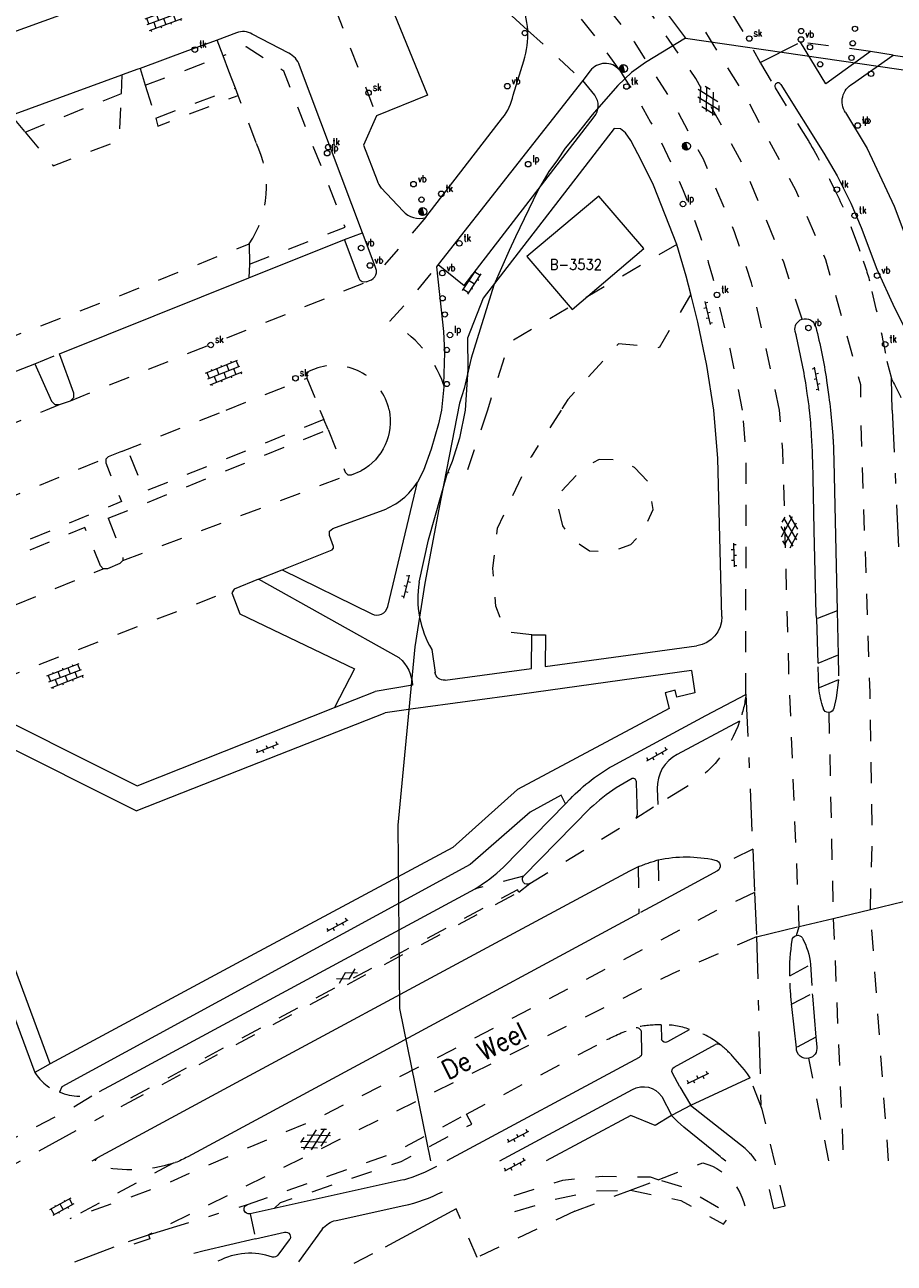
# Model space of a CAD drawing. Header units: metres. Extents: x 132072 to 132715, y 517419 to 517799.
# Tile 5 of 29: x 132205 to 132288, y 517419 to 517537. Entities that reach past the tile are written whole.
import ezdxf
from ezdxf.enums import TextEntityAlignment as Align
from ezdxf.lldxf.tags import DXFTag

# ---------------------------------------------------------------- set-up
doc = ezdxf.new("R2010")
doc.units = ezdxf.units.M
doc.header["$MEASUREMENT"] = 0
doc.linetypes.add('NLCS-HIDDEN', pattern=[4, 2, -2])
doc.linetypes.add('XX-HART', pattern=[13, 4, -2, 1, -2, 4])
for name, color, linetype, lineweight in [('GBKN CULTUURSCHEIDING', 252, 'NLCS-HIDDEN', 13), ('GBKN KANT FUNCTIEVERSCHIL WEG', 252, 'NLCS-HIDDEN', 13), ('GBKN KANT FUNTIEVERSCHIL', 252, 'NLCS-HIDDEN', 13), ('GBKN KANT GESLOTEN VERHARDING', 252, 'Continuous', 13), ('GBKN KANT GESLOTEN VERHARDING WEG', 252, 'Continuous', 13), ('GBKN KANT OPEN VERHARDING', 252, 'Continuous', 13), ('GBKN KANT OPEN VERHARDING WEG', 252, 'NLCS-HIDDEN', 13), ('GBKN KANT SIERBESTRATING', 252, 'NLCS-HIDDEN', 13), ('GBKN KANT VERHARDING OVERIG', 252, 'Continuous', 13), ('GBKN KANT WEGVAK FUNCTIEVERSCHIL', 252, 'NLCS-HIDDEN', 13), ('GBKN KANT WEGVAK GESL VERHARDING', 252, 'NLCS-HIDDEN', 13), ('GBKN KANT WEGVAK HULPLIJN', 252, 'XX-HART', 13), ('GBKN KANT WEGVAK OPEN VERHARDING', 252, 'Continuous', 13), ('GBKN STRAATNAAM', 252, 'Continuous', 13), ('GBKN TALUDLIJN', 252, 'NLCS-HIDDEN', 13), ('GBKN VERHARDINGSSYMBOOL', 252, 'Continuous', 13), ('GBKN VLAKAFSLUITING BEHEER GROEN', 252, 'NLCS-HIDDEN', 13), ('GBKN VLAKAFSLUITING BEHEER WEGEN', 252, 'NLCS-HIDDEN', 13), ('KADASTER PERCEELNUMMER', 32, 'Continuous', 13), ('KADASTER PERCEELSGRENS', 32, 'KG-KADASTRAAL', 13), ('THEMA LICHTMAST', 252, 'Continuous', 13), ('THEMA RIOOL', 252, 'Continuous', 13), ('THEMA STRAATMEUBILAIR', 252, 'Continuous', 13)]:
    doc.layers.add(name, color=color, linetype=linetype, lineweight=lineweight)
doc.styles.add('Style-STANDARD', font='STANDARD.shx')
tags = doc.linetypes.add('KG-KADASTRAAL', pattern='A,5.5,-2,["K",Standard,S=1.8,R=0,X=0,Y=-0.9],-2,5.5,-2,[5,NLCS.SHX,S=0.75,R=0,X=0,Y=0],-2', length=19).pattern_tags.tags
tags[6] = DXFTag(74, 10)

# ---------------------------------------------------------------- blocks, each defined once
blk = doc.blocks.new('OV6')
at = {"layer": 'GBKN VERHARDINGSSYMBOOL'}
for p, q in [((0, 0), (0.045, 0)), ((0.0025, 0), (0.0025, 0.005)), ((0.0225, 0), (0.0225, 0.005)), ((0.0325, 0), (0.0325, -0.005)), ((0.0425, 0), (0.0425, 0.005)), ((0.0125, 0), (0.0125, -0.005))]:
    blk.add_line(p, q, dxfattribs=at)
blk = doc.blocks.new('OV2')
at = {"layer": 'GBKN VERHARDINGSSYMBOOL'}
for p, q in [((0.0001, 0.01), (0.0031, 0.01)), ((0.0031, -0.023), (0.0031, 0.023)), ((0.0031, 0.02), (0.0151, 0.02)), ((0.0031, 0), (0.0151, 0)), ((0.0151, -0.023), (0.0151, 0.023)), ((0.0181, 0.01), (0.0151, 0.01)), ((0.0001, -0.01), (0.0031, -0.01)), ((0.0031, -0.02), (0.0151, -0.02)), ((0.0181, -0.01), (0.0151, -0.01))]:
    blk.add_line(p, q, dxfattribs=at)
blk = doc.blocks.new('OV4')
at = {"layer": 'GBKN VERHARDINGSSYMBOOL'}
for p, q in [((0, 0.012), (0.066, 0.012)), ((0, 0), (0.066, 0)), ((0.003, 0.012), (0.003, 0)), ((0.013, 0.015), (0.013, 0.012)), ((0.013, 0), (0.013, -0.012)), ((0.023, 0.012), (0.023, 0)), ((0.033, 0.015), (0.033, 0.012)), ((0.033, 0), (0.033, -0.012)), ((0.043, 0.012), (0.043, 0)), ((0.053, 0.015), (0.053, 0.012)), ((0.053, 0), (0.053, -0.012)), ((0.063, 0.012), (0.063, 0)), ((0, -0.012), (0.066, -0.012)), ((0.003, -0.012), (0.003, -0.015)), ((0.023, -0.012), (0.023, -0.015)), ((0.043, -0.012), (0.043, -0.015)), ((0.063, -0.012), (0.063, -0.015))]:
    blk.add_line(p, q, dxfattribs=at)
blk = doc.blocks.new('GV4')
at = {"layer": 'GBKN VERHARDINGSSYMBOOL'}
for p, q in [((0.0026, -0.009), (0.0408, 0.0128)), ((0.0037, 0.0052), (0.0132, 0.0107)), ((0.006, 0.0071), (0.0471, -0.0163)), ((0.0149, -0.0163), (0.056, 0.0071)), ((0.0212, 0.0128), (0.0594, -0.009)), ((0.0488, 0.0107), (0.0583, 0.0052)), ((0, -0.003), (0.027, -0.0185)), ((0.035, -0.0185), (0.062, -0.003))]:
    blk.add_line(p, q, dxfattribs=at)
blk = doc.blocks.new('GV2')
at = {"layer": 'GBKN VERHARDINGSSYMBOOL'}
for p, q in [((0, 0), (0.012, 0.02)), ((0.012, -0.02), (0, 0)), ((0.014, 0), (0.002, 0.02)), ((0.002, -0.02), (0.014, 0))]:
    blk.add_line(p, q, dxfattribs=at)
blk = doc.blocks.new('vbord')
at = {"layer": 'THEMA STRAATMEUBILAIR'}
blk.add_circle((0, 0), 0.0262, dxfattribs=at)
at = {"layer": 'THEMA STRAATMEUBILAIR', "style": 'Style-STANDARD', "width": 0.9}
blk.add_text('vb', height=0.0675, dxfattribs=at).set_placement((0.041, 0.019))
blk = doc.blocks.new('paal')
at = {"layer": 'THEMA STRAATMEUBILAIR'}
blk.add_circle((0, 0), 0.025, dxfattribs=at)
blk = doc.blocks.new('tkolk')
at = {"layer": 'THEMA RIOOL'}
blk.add_circle((0, 0), 0.0262, dxfattribs=at)
at = {"layer": 'THEMA RIOOL', "style": 'Style-STANDARD', "width": 0.9}
blk.add_text('tk', height=0.0675, dxfattribs=at).set_placement((0.041, 0.019))
blk = doc.blocks.new('skolk')
at = {"layer": 'THEMA RIOOL'}
blk.add_circle((0, 0), 0.0262, dxfattribs=at)
at = {"layer": 'THEMA RIOOL', "style": 'Style-STANDARD', "width": 0.9}
blk.add_text('sk', height=0.0675, dxfattribs=at).set_placement((0.041, 0.019))
blk = doc.blocks.new('lp')
at = {"layer": 'THEMA LICHTMAST'}
blk.add_circle((0, 0), 0.0262, dxfattribs=at)
at = {"layer": 'THEMA LICHTMAST', "style": 'Style-STANDARD', "width": 0.899999}
blk.add_text('lp', height=0.0675, dxfattribs=at).set_placement((0.041, 0.019))
blk = doc.blocks.new('dwa')
at = {"layer": 'THEMA RIOOL'}
for p, q in [((-0.035, 0.014), (-0.023, -0.03)), ((-0.03, 0.023), (-0.014, -0.035)), ((-0.024, 0.029), (-0.006, -0.037)), ((-0.017, 0.034), (0.002, -0.037)), ((-0.01, 0.036), (0.01, -0.036))]:
    blk.add_line(p, q, dxfattribs=at)
blk.add_circle((0, 0), 0.0375, dxfattribs=at)

msp = doc.modelspace()

# ---------------------------------------------------------------- linework, layer by layer
at = {"layer": 'GBKN CULTUURSCHEIDING', "flags": 128}
for points in [[(132224.08, 517533.64), (132223.51, 517535.15)], [(132224.63, 517532.2), (132224.08, 517533.64)], [(132225.24, 517530.58), (132224.63, 517532.2)], [(132225.5, 517529.89), (132225.24, 517530.58)], [(132227.21, 517525.37), (132225.5, 517529.89)], [(132203.02, 517506.58), (132214.56, 517510.98), (132226.55, 517515.79)]]:
    msp.add_lwpolyline(points, dxfattribs=at)
at = {"layer": 'GBKN CULTUURSCHEIDING'}
msp.add_arc((132218.59, 517521.15), 9.6, 326.0864, 26.0774, dxfattribs=at)
at = {"layer": 'GBKN KANT FUNCTIEVERSCHIL WEG', "flags": 128}
for points in [[(132209.57, 517500.89), (132237.68, 517512.17)], [(132224.36, 517500), (132232.03, 517503.04)], [(132207.24, 517500), (132208.52, 517500.52)], [(132184.52, 517490.75), (132207.24, 517500)], [(132214.43, 517496.06), (132224.36, 517500)], [(132191.85, 517486.8), (132213.16, 517495.55)], [(132282.48, 517476.74), (132282.54, 517474.38)], [(132280.67, 517473.59), (132280.59, 517475.96)], [(132265.49, 517453.21), (132263.57, 517452.18)], [(132279.87, 517447.32), (132280.02, 517444.55)], [(132199.27, 517428.23), (132209.56, 517433.62), (132212.33, 517435.27)], [(132211.64, 517428.68), (132212.15, 517428.95)], [(132219.33, 517428.44), (132210.88, 517423.88), (132209.52, 517423.17)]]:
    msp.add_lwpolyline(points, dxfattribs=at)
at = {"layer": 'GBKN KANT FUNCTIEVERSCHIL WEG', "extrusion": (0, 0, -1)}
for centre, radius, start, end in [((-132270.58, 517438.98), 19, 68.0879, 74.2018), ((-132303.26, 517446.49), 25.35, 353.357, 359.4371)]:
    msp.add_arc(centre, radius, start, end, dxfattribs=at)
at = {"layer": 'GBKN KANT FUNTIEVERSCHIL', "flags": 128}
for points in [[(132252.61, 517455.71), (132248, 517454.52)], [(132274.13, 517436.55), (132273.88, 517436.95), (132273.6, 517437.32)], [(132267.45, 517435.71), (132268.48, 517433.94)], [(132265.73, 517434.79), (132266.67, 517432.98)], [(132226.64, 517423.65), (132227.14, 517421.27)]]:
    msp.add_lwpolyline(points, dxfattribs=at)
at = {"layer": 'GBKN KANT GESLOTEN VERHARDING', "flags": 128}
for points in [[(132213.69, 517436), (132248, 517454.52)], [(132226.39, 517424.53), (132226.39, 517424.52)], [(132227.14, 517421.27), (132222.27, 517420.12), (132221.3, 517419.86)]]:
    msp.add_lwpolyline(points, dxfattribs=at)
at = {"layer": 'GBKN KANT GESLOTEN VERHARDING', "extrusion": (0, 0, -1)}
for centre, radius, start, end in [((-132252.96, 517455.41), 0.461, 236.4868, 39.9123), ((-132226.52, 517424.09), 0.455, 255.3517, 72.6018)]:
    msp.add_arc(centre, radius, start, end, dxfattribs=at)
at = {"layer": 'GBKN KANT GESLOTEN VERHARDING WEG', "flags": 128}
for points in [[(132278.42, 517507.45), (132278.41, 517507.49)], [(132281.38, 517502.82), (132281.62, 517501.26)], [(132279.56, 517501.58), (132279.41, 517502.58)], [(132282.01, 517497.23), (132282.08, 517495.18), (132282.41, 517480.91)], [(132280.46, 517480.16), (132280.41, 517480.59), (132280.22, 517488.6), (132280.13, 517493.56)], [(132282.41, 517480.91), (132282.48, 517476.74)], [(132280.59, 517475.96), (132280.46, 517480.16)], [(132282.54, 517474.38), (132282.29, 517472.65), (132282.08, 517471.67)], [(132263.49, 517456.61), (132262.66, 517456.18), (132249.54, 517449.14), (132225.32, 517436.08), (132212.15, 517428.95)], [(132271.03, 517456.21), (132265.49, 517453.21)], [(132263.57, 517452.18), (132240.11, 517439.49), (132220.72, 517429.06)], [(132280.02, 517444.55), (132280.05, 517444.34), (132280.36, 517440.42)], [(132278.53, 517439.42), (132278.09, 517443.35), (132278.07, 517443.55)], [(132280.36, 517440.42), (132280.47, 517439.52)], [(132219.52, 517428.5), (132219.33, 517428.44)]]:
    msp.add_lwpolyline(points, dxfattribs=at)
at = {"layer": 'GBKN KANT GESLOTEN VERHARDING WEG', "extrusion": (0, 0, -1)}
for centre, radius, start, end in [((-132279.38, 517507.69), 0.992, 347.9941, 71.2044), ((-132279.38, 517507.69), 0.993, 71.1206, 167.6497), ((-132231.91, 517495.43), 50.03, 165.5626, 171.5055), ((-132204.58, 517491.83), 77.61, 173.0274, 173.9606), ((-132204.58, 517491.83), 77.61, 173.9606, 176.0113), ((-132288.13, 517474.19), 7.48, 340.1579, 355.4761), ((-132281.58, 517471.77), 0.512, 268.4775, 345.6209), ((-132281.58, 517471.77), 0.513, 191.2869, 268.3669), ((-132268.06, 517445.02), 12.53, 77.7769, 102.5429), ((-132270.72, 517456.68), 0.568, 95.8825, 172.5069), ((-132270.72, 517456.69), 0.568, 172.8571, 236.5998), ((-132278.64, 517449.59), 0.514, 4.7565, 77.5269), ((-132278.65, 517449.59), 0.514, 77.3673, 150.2142), ((-132272.82, 517446.52), 7.1, 152.0939, 173.4833), ((-132295.08, 517446.79), 17.18, 358.1702, 9.523), ((-132279.5, 517439.37), 0.976, 256.9515, 3.1764), ((-132279.5, 517439.37), 0.976, 171.0637, 257.0089), ((-132216.95, 517435.55), 7.5, 239.9026, 249.9954)]:
    msp.add_arc(centre, radius, start, end, dxfattribs=at)
at = {"layer": 'GBKN KANT GESLOTEN VERHARDING WEG'}
for centre, radius, start, end in [((132214.78, 517491.95), 65.5, 9.3415, 13.6857), ((132243.54, 517495.84), 36.47, 6.5498, 9.0536), ((132243.54, 517495.84), 36.47, 2.7304, 6.5498), ((132192.66, 517492.04), 87.48, 0.9955, 3.6267)]:
    msp.add_arc(centre, radius, start, end, dxfattribs=at)
at = {"layer": 'GBKN KANT OPEN VERHARDING', "flags": 128}
for points in [[(132253, 517536.09), (132237.58, 517550.21)], [(132233.82, 517541.72), (132238.01, 517543.35), (132243.48, 517529.92), (132238.64, 517527.96)], [(132283.86, 517530.98), (132287.72, 517533.72)], [(132259.38, 517529.9), (132258.23, 517531.32)], [(132277.05, 517530.93), (132281.14, 517524.41), (132282.39, 517522.24), (132283.71, 517519.64), (132284.68, 517517.34), (132286.17, 517513.37), (132287.85, 517509.71), (132290.38, 517504.66), (132293.07, 517500.1), (132293.13, 517500)], [(132244.5, 517513.81), (132246.96, 517511.84), (132259.33, 517527.86)], [(132283.2, 517528.25), (132285.24, 517524.85), (132287.82, 517519.38), (132289.11, 517515.9), (132290.92, 517511.65), (132293.22, 517506.95), (132295.41, 517503.21), (132297.61, 517500)], [(132261.21, 517526.74), (132248.78, 517510.62), (132247.28, 517506.84), (132247.33, 517503.89), (132247.06, 517500)], [(132263.8, 517523.67), (132262.79, 517525.61), (132262.28, 517526.33), (132261.81, 517526.7), (132261.21, 517526.74)], [(132267.18, 517515.74), (132264.95, 517521.35), (132263.8, 517523.67)], [(132226.53, 517512.55), (132235.6, 517516.19)], [(132236.99, 517512.5), (132235.6, 517516.19)], [(132268.49, 517511), (132268.05, 517512.71), (132267.18, 517515.74)], [(132208.54, 517505.34), (132226.53, 517512.55)], [(132237.68, 517512.17), (132237.97, 517512.3)], [(132270.68, 517500), (132270.01, 517504.23), (132269.16, 517508.36), (132268.49, 517511)], [(132209.57, 517500.89), (132209.89, 517501.18), (132209.91, 517501.61), (132208.54, 517505.34)], [(132194.84, 517500), (132206.18, 517504.4)], [(132206.18, 517504.4), (132207.76, 517500.84), (132208.08, 517500.54), (132208.52, 517500.52)], [(132208.52, 517500.52), (132209.57, 517500.89)], [(132247.06, 517500), (132246.52, 517497.33), (132245.82, 517495.12), (132245.38, 517494.04)], [(132271.43, 517480.39), (132271.08, 517495.39), (132270.68, 517500)], [(132243.59, 517487.67), (132245.38, 517494.04)], [(132239.71, 517481.34), (132242.54, 517493.15)], [(132242.7, 517483.64), (132243.59, 517487.67)], [(132240.81, 517476.46), (132227.45, 517483.93)], [(132229.67, 517484.82), (132238.21, 517480.63)], [(132225.11, 517482.98), (132224.9, 517482.63), (132225.65, 517480.64), (132236.55, 517475.41), (132234.64, 517471.73)], [(132245.15, 517474.34), (132253.37, 517475.46), (132253.41, 517478.66)], [(132253.41, 517478.66), (132254.68, 517478.65), (132254.65, 517475.63), (132269.05, 517477.59)], [(132243.89, 517477.26), (132244.2, 517475.06)], [(132268.57, 517475.26), (132252.44, 517473.01)], [(132268.57, 517475.26), (132268.89, 517473.14)], [(132268.89, 517473.14), (132267.17, 517472.73), (132267.01, 517473.38), (132266.07, 517473.12), (132266.43, 517471.65), (132252.04, 517463.95), (132245.9, 517458.45), (132225.77, 517447.63)], [(132234.64, 517471.73), (132238.52, 517473.26)], [(132242.06, 517473.87), (132238.52, 517473.26)], [(132198.93, 517472.73), (132199.27, 517472.62), (132215.92, 517464.29)], [(132252.44, 517473.01), (132242.14, 517471.6)], [(132269.94, 517470.97), (132273.73, 517472.99)], [(132215.92, 517464.29), (132234.64, 517471.73)], [(132226.58, 517466.16), (132239.48, 517471.24)], [(132242.14, 517471.6), (132239.48, 517471.24)], [(132261.38, 517466.37), (132269.94, 517470.97)], [(132273.13, 517470.44), (132267.2, 517467.29)], [(132215.8, 517461.91), (132202.2, 517468.72), (132201.73, 517468.54)], [(132215.8, 517461.91), (132226.58, 517466.16)], [(132262.92, 517465), (132261.4, 517464.12)], [(132263.42, 517461.56), (132263.35, 517464.6)], [(132265.31, 517464.03), (132265.35, 517462.53)], [(132256.58, 517462.58), (132256.18, 517463.4), (132253.23, 517461.8), (132247.53, 517456.84), (132208.76, 517435.69), (132208.52, 517435.21)], [(132256.58, 517462.58), (132257.02, 517463.04)], [(132250.71, 517456.57), (132256.58, 517462.58)], [(132258.95, 517462.17), (132252.61, 517455.71)], [(132225.77, 517447.63), (132207.65, 517437.88)], [(132207.65, 517437.88), (132204.3, 517446.99)], [(132265.68, 517441.59), (132265.7, 517440.2)], [(132263.77, 517440.9), (132263.81, 517438.89)], [(132266.3, 517440), (132268.38, 517441.16)], [(132266.92, 517437.58), (132270.85, 517439.74)], [(132263.6, 517438.5), (132245.33, 517428.68)], [(132207.65, 517437.88), (132206.2, 517437.06)], [(132267.45, 517435.71), (132266.75, 517437)], [(132274.13, 517436.55), (132268.48, 517433.94)], [(132250.36, 517428.68), (132262.95, 517435.46)], [(132274.09, 517429.41), (132273.66, 517429.85), (132268.48, 517433.94)], [(132266.67, 517432.98), (132265.12, 517432.02), (132262.81, 517432.98), (132254.77, 517428.68)], [(132271.33, 517429.04), (132267.84, 517431.87), (132267.24, 517432.41), (132266.67, 517432.98)], [(132241.19, 517426.86), (132228.92, 517424.15)], [(132276.39, 517424.16), (132275.96, 517425.96)], [(132228.92, 517424.15), (132226.64, 517423.65)], [(132234.8, 517423.01), (132241.24, 517424.43)], [(132246.22, 517424.1), (132239.46, 517420.48)], [(132227.14, 517421.27), (132229.92, 517421.9)], [(132231.26, 517419.09), (132233.5, 517422.18)], [(132230.36, 517421.16), (132229.27, 517419.7)]]:
    msp.add_lwpolyline(points, dxfattribs=at)
at = {"layer": 'GBKN KANT OPEN VERHARDING'}
for centre, radius, start, end in [((132276.79, 517530.76), 0.316, 34.2741, 208.2755), ((132257.99, 517528.9), 1.71, 359.0463, 35.7379), ((132258.02, 517528.91), 1.68, 321.3247, 358.7181), ((132237.74, 517513.17), 0.899, 284.8681, 338.0797), ((132251.85, 517482.04), 9.28, 170.1144, 211.048), ((132238.69, 517481.55), 1.04, 242.3405, 347.9145), ((132268.84, 517464.16), 3.53, 117.5335, 182.1024), ((132262.97, 517464.62), 0.38, 356.5138, 97.759), ((132270.89, 517449.66), 17.29, 123.2689, 133.6621), ((132263, 517461.55), 0.417, 310.3521, 1.2362), ((132238.88, 517469.42), 17.47, 301.485, 312.633), ((132266.1, 517440.41), 0.457, 207.2959, 296.0045), ((132271.04, 517439.28), 0.497, 51.968, 112.4192), ((132268.82, 517424.32), 7.32, 36.4888, 44.0343), ((132237.78, 517439.86), 15.82, 282.6409, 296.7953)]:
    msp.add_arc(centre, radius, start, end, dxfattribs=at)
at = {"layer": 'GBKN KANT OPEN VERHARDING', "extrusion": (0, 0, -1)}
for centre, radius, start, end in [((-132284.77, 517529.32), 1.9, 325.87, 61.104), ((-132237.5, 517512.69), 0.549, 250.8108, 339.4484), ((-132268.69, 517480.32), 2.75, 178.4004, 262.2775), ((-132238.47, 517473.72), 3.59, 130.4932, 177.6774), ((-132245.04, 517475.18), 0.848, 262.0921, 352.3533), ((-132269.86, 517450.75), 17.77, 43.7483, 61.5005), ((-132263.33, 517440.9), 0.45, 87.1396, 179.7439), ((-132263.45, 517438.84), 0.363, 171.0627, 246.5702), ((-132267.13, 517437.21), 0.429, 331.1723, 60.5361), ((-132263.97, 517433.59), 2.13, 61.3785, 145.8012), ((-132267.46, 517423.36), 6.87, 124.285, 129.3576), ((-132237.02, 517441.56), 15.29, 241.428, 254.1592), ((-132235.25, 517420.86), 2.2, 37.0788, 78.1155), ((-132230.01, 517421.45), 0.454, 79.0864, 220.6122), ((-132228.88, 517420.01), 0.499, 218.7137, 281.9934)]:
    msp.add_arc(centre, radius, start, end, dxfattribs=at)
at = {"layer": 'GBKN KANT OPEN VERHARDING WEG', "flags": 128}
for points in [[(132233.07, 517504), (132232.25, 517503.68), (132231.99, 517503.42), (132232.02, 517503.06), (132232.03, 517503.04)], [(132232.03, 517503.04), (132233.26, 517500)], [(132233.63, 517499.09), (132216.62, 517492.25), (132215.21, 517495.72), (132214.89, 517496.05), (132214.43, 517496.06)], [(132233.26, 517500), (132233.63, 517499.09)], [(132213.17, 517489.72), (132234.05, 517498.16)], [(132234.05, 517498.16), (132235.67, 517494.11), (132235.91, 517493.84)], [(132213.16, 517495.55), (132212.92, 517495.33), (132212.92, 517495), (132214.41, 517491.31), (132193.52, 517482.64)], [(132214.43, 517496.06), (132213.16, 517495.55)], [(132213.17, 517489.72), (132214.56, 517486.1), (132214.56, 517485.7)], [(132212.69, 517484.91), (132212.42, 517485.19), (132210.94, 517488.85), (132193.88, 517481.85)], [(132282.41, 517480.91), (132280.46, 517480.16)], [(132280.59, 517475.96), (132282.48, 517476.74)], [(132282.54, 517474.38), (132280.67, 517473.59)], [(132265.4, 517457.26), (132265.49, 517453.21)], [(132263.49, 517456.61), (132263.57, 517452.18)], [(132277.9, 517446.24), (132279.87, 517447.32)], [(132278.07, 517443.55), (132280.02, 517444.55)], [(132280.36, 517440.42), (132278.53, 517439.42)]]:
    msp.add_lwpolyline(points, dxfattribs=at)
at = {"layer": 'GBKN KANT OPEN VERHARDING WEG'}
msp.add_arc((132234.61, 517498.9), 5.34, 11.9471, 106.8454, dxfattribs=at)
at = {"layer": 'GBKN KANT OPEN VERHARDING WEG', "extrusion": (0, 0, -1)}
for centre, radius, start, end in [((-132212.37, 517428.57), 0.443, 14.2816, 60.5132), ((-132215.22, 517441.85), 14.03, 252.9655, 282.1932)]:
    msp.add_arc(centre, radius, start, end, dxfattribs=at)
at = {"layer": 'GBKN KANT SIERBESTRATING', "flags": 128}
for points in [[(132239.9, 517508.43), (132242.21, 517510.96), (132244.35, 517513.61)], [(132252.15, 517454.2), (132252.03, 517454.43), (132214.63, 517434.27)], [(132216.99, 517421.64), (132217.11, 517421.26), (132215.2, 517420.62), (132215.08, 517421)]]:
    msp.add_lwpolyline(points, dxfattribs=at)
at = {"layer": 'GBKN KANT SIERBESTRATING'}
msp.add_arc((132234.42, 517498.57), 11.28, 20.0271, 60.9296, dxfattribs=at)
at = {"layer": 'GBKN KANT VERHARDING OVERIG', "flags": 128}
for points in [[(132285.55, 517534.07), (132281.32, 517531), (132278.93, 517534.95)], [(132276.39, 517424.16), (132277.45, 517424.41)]]:
    msp.add_lwpolyline(points, dxfattribs=at)
at = {"layer": 'GBKN KANT WEGVAK FUNCTIEVERSCHIL', "flags": 128}
for points in [[(132261.71, 517532.31), (132259.39, 517535.53), (132257.01, 517538.53), (132255.38, 517540.44), (132253.11, 517542.83), (132249.62, 517546.32), (132247.74, 517548.01), (132243.81, 517551.12), (132240.71, 517553.33)], [(132268.1, 517544.4), (132269.99, 517541.68), (132274.04, 517534.93), (132275.07, 517533.03)], [(132233.28, 517541.89), (132238.64, 517527.96)], [(132285.55, 517534.07), (132278.93, 517534.95)], [(132275.11, 517532.95), (132275.07, 517533.03)], [(132275.11, 517532.95), (132276.51, 517530.61)], [(132214.56, 517485.7), (132235.91, 517493.84)], [(132197.03, 517478.49), (132212.69, 517484.91)], [(132199.15, 517472.93), (132225.11, 517482.98)], [(132263.27, 517461.23), (132265.35, 517462.53)], [(132214.75, 517434.04), (132252.15, 517454.2)], [(132273.6, 517437.32), (132272.49, 517438.59)], [(132214.39, 517433.85), (132214.75, 517434.04)], [(132215.08, 517421), (132216.99, 517421.64)]]:
    msp.add_lwpolyline(points, dxfattribs=at)
at = {"layer": 'GBKN KANT WEGVAK FUNCTIEVERSCHIL', "extrusion": (0, 0, -1)}
msp.add_arc((-132263.6, 517474.01), 10.18, 185.718, 200.5203, dxfattribs=at)
at = {"layer": 'GBKN KANT WEGVAK FUNCTIEVERSCHIL'}
for centre, radius, start, end in [((132265.49, 517431.39), 10.2, 88.9252, 102.3959), ((132266.5, 517433.71), 7.68, 50.8757, 75.8399), ((132209.86, 517439.26), 4.27, 211.16, 251.7382)]:
    msp.add_arc(centre, radius, start, end, dxfattribs=at)
at = {"layer": 'GBKN KANT WEGVAK GESL VERHARDING', "flags": 128}
for points in [[(132276.51, 517530.61), (132278.1, 517528.04), (132279.72, 517525.49)], [(132283.87, 517516.98), (132284.38, 517515.57), (132284.86, 517514.16)], [(132273.42, 517500), (132272.23, 517505.81), (132270.91, 517511.24)], [(132287.13, 517504.63), (132287.55, 517502.98)], [(132273.73, 517472.99), (132273.75, 517495.97), (132273.42, 517500)], [(132268, 517464.13), (132265.35, 517462.53)], [(132253.22, 517455.03), (132263.27, 517461.23)], [(132247.19, 517433.11), (132260.54, 517440.19)], [(132212.33, 517435.27), (132213.69, 517436)], [(132275.15, 517433.89), (132274.13, 517436.55)], [(132277.45, 517424.41), (132275.29, 517433.54), (132275.15, 517433.89)], [(132226.39, 517424.53), (132239.62, 517429.19), (132240.31, 517429.47), (132241.02, 517429.83), (132247.19, 517433.11)]]:
    msp.add_lwpolyline(points, dxfattribs=at)
at = {"layer": 'GBKN KANT WEGVAK GESL VERHARDING', "extrusion": (0, 0, -1)}
for centre, radius, start, end in [((-132204.5, 517494.8), 68.42, 146.7482, 166.0935), ((-132209.47, 517484.76), 81.2, 149.8922, 153.4273), ((-132248.71, 517504.27), 37.38, 153.2671, 160.1203), ((-132266.67, 517507.32), 19.44, 159.3826, 168.2555), ((-132154.41, 517479.54), 135.07, 166.4107, 169.2913), ((-132262.02, 517474.23), 11.74, 198.8357, 239.3752), ((-132269.43, 517422.78), 19.55, 62.9275, 71.724)]:
    msp.add_arc(centre, radius, start, end, dxfattribs=at)
at = {"layer": 'GBKN KANT WEGVAK GESL VERHARDING'}
for centre, radius, start, end in [((132337.5, 517527.4), 55.6, 206.0562, 209.5282), ((132265.98, 517434.65), 6.94, 69.7241, 92.4135), ((132262.94, 517429.62), 13.11, 43.1752, 50.0656), ((132210.36, 517439.3), 4.48, 245.6868, 296.0557)]:
    msp.add_arc(centre, radius, start, end, dxfattribs=at)
at = {"layer": 'GBKN KANT WEGVAK HULPLIJN', "flags": 128}
for points in [[(132275.07, 517533.03), (132278.93, 517534.95)], [(132287.72, 517533.72), (132285.55, 517534.07)], [(132287.63, 517500), (132287.55, 517502.98)], [(132287.63, 517500), (132288.24, 517486.87)], [(132273.73, 517472.99), (132274.38, 517458.28)], [(132274.38, 517458.28), (132274.56, 517454.17)], [(132252.15, 517454.2), (132253.22, 517455.03)], [(132274.56, 517454.17), (132274.75, 517449.95)], [(132285.55, 517452.56), (132288.69, 517453.32)], [(132282.03, 517451.71), (132285.55, 517452.56)], [(132274.75, 517449.95), (132278.8, 517450.93)], [(132278.8, 517450.93), (132282.03, 517451.71)], [(132274.75, 517449.95), (132275.15, 517433.89)], [(132198.68, 517425.36), (132214.39, 517433.85)], [(132216.99, 517421.64), (132226.39, 517424.52)], [(132209.98, 517419.09), (132215.08, 517421)]]:
    msp.add_lwpolyline(points, dxfattribs=at)
at = {"layer": 'GBKN KANT WEGVAK OPEN VERHARDING', "flags": 128}
for points in [[(132203.39, 517535.65), (132231.74, 517545.92)], [(132225.33, 517535.82), (132223.51, 517535.15)], [(132230.31, 517533.89), (132226.84, 517535.7)], [(132223.51, 517535.15), (132220.68, 517534.11)], [(132220.68, 517534.11), (132216.18, 517532.46)], [(132287.72, 517533.72), (132289.75, 517533.43)], [(132215.98, 517532.39), (132214.49, 517531.84)], [(132216.18, 517532.46), (132215.98, 517532.39)], [(132237.31, 517516.84), (132231.33, 517532.73)], [(132251.64, 517529.92), (132252.64, 517533.18)], [(132258.94, 517532.21), (132258.23, 517531.32)], [(132214.42, 517531.82), (132203.93, 517527.98)], [(132214.49, 517531.84), (132214.42, 517531.82)], [(132258.23, 517531.32), (132244.5, 517513.81)], [(132238.64, 517527.96), (132237.41, 517525.16), (132238.7, 517521.8)], [(132243.33, 517518.31), (132250.61, 517527.76)], [(132239.08, 517521.1), (132241.17, 517518.9)], [(132238.51, 517513.63), (132237.31, 517516.84)], [(132244.5, 517513.81), (132244.35, 517513.61)], [(132244.35, 517513.61), (132245.02, 517507.46), (132245.1, 517505.46), (132245.02, 517502.44)], [(132245.02, 517502.44), (132245.05, 517502.19), (132244.83, 517500)], [(132244.83, 517500), (132244.54, 517498.7), (132243.85, 517496.29), (132243.11, 517494.27), (132242.54, 517493.15)], [(132235.91, 517493.84), (132236.26, 517493.84), (132237.19, 517494.23)], [(132234.48, 517488.75), (132239.27, 517490.49)], [(132229.67, 517484.82), (132234.42, 517486.73), (132234.55, 517486.87), (132234.57, 517487.05), (132234.18, 517488.08), (132234.19, 517488.48), (132234.48, 517488.75)], [(132214.56, 517485.7), (132214.27, 517485.42), (132213.08, 517484.91), (132212.69, 517484.91)], [(132227.45, 517483.93), (132225.11, 517482.98)], [(132227.45, 517483.93), (132229.67, 517484.82)], [(132197.22, 517466.78), (132200.62, 517457.68), (132200.91, 517451.27), (132206.2, 517437.06)]]:
    msp.add_lwpolyline(points, dxfattribs=at)
at = {"layer": 'GBKN KANT WEGVAK OPEN VERHARDING'}
for centre, radius, start, end in [((132244.95, 517535.62), 8.07, 3.3444, 44.008), ((132225.97, 517534.4), 1.56, 56.2291, 114.0548), ((132244.94, 517535.62), 8.08, 342.3812, 3.3543), ((132229.46, 517532.11), 1.97, 18.3462, 64.7063), ((132260.37, 517531.14), 1.79, 41.136, 143.0696), ((132247.06, 517530.77), 4.65, 319.6198, 349.4144), ((132240.94, 517522.53), 2.35, 198.2123, 217.7467), ((132242.72, 517520.32), 2.11, 222.4377, 286.7519), ((132237.74, 517513.17), 0.898, 337.9399, 31.1852), ((132236.86, 517496.77), 6.73, 290.9932, 327.4899), ((132226.63, 517413.39), 6.5, 70.6837, 118.0058)]:
    msp.add_arc(centre, radius, start, end, dxfattribs=at)
at = {"layer": 'GBKN KANT WEGVAK OPEN VERHARDING', "extrusion": (0, 0, -1)}
msp.add_arc((-132234.61, 517498.9), 5.34, 168.0664, 241.083, dxfattribs=at)
at = {"layer": 'GBKN TALUDLIJN', "flags": 128}
for points in [[(132265.4, 517426.88), (132269.65, 517428.48)], [(132262.77, 517425.89), (132265.4, 517426.88)], [(132257.49, 517423.9), (132262.77, 517425.89)], [(132257.49, 517423.9), (132248.21, 517419.5)]]:
    msp.add_lwpolyline(points, dxfattribs=at)
at = {"layer": 'GBKN TALUDLIJN', "extrusion": (0, 0, -1)}
msp.add_arc((-132268.24, 517423.13), 5.53, 104.7038, 181.9747, dxfattribs=at)
at = {"layer": 'GBKN VLAKAFSLUITING BEHEER GROEN', "flags": 128}
for points in [[(132226.57, 517513.85), (132235.66, 517517.37), (132229.84, 517532.19), (132226.27, 517534.51), (132224.08, 517533.64)], [(132216.68, 517530.86), (132224.08, 517533.64)], [(132216.18, 517532.46), (132216.68, 517530.86)], [(132214.42, 517530.08), (132214.49, 517531.84)], [(132216.68, 517530.86), (132217.67, 517527.74)], [(132205.26, 517526.4), (132207.93, 517523.21), (132214.22, 517525.62), (132214.42, 517530.08)], [(132205.26, 517526.4), (132214.42, 517530.08)], [(132217.67, 517527.74), (132225.24, 517530.58)], [(132217.67, 517527.74), (132217.88, 517526.98), (132225.5, 517529.89)], [(132203.93, 517527.98), (132205.26, 517526.4)], [(132235.6, 517516.19), (132237.31, 517516.84)], [(132226.55, 517515.79), (132226.57, 517513.85)], [(132267.18, 517515.74), (132251.24, 517506.41), (132249.18, 517500)], [(132226.57, 517513.85), (132226.53, 517512.55)], [(132268.49, 517511), (132265.49, 517505.92), (132261.64, 517506.3), (132256.83, 517501.01), (132256.18, 517500)], [(132206.18, 517504.4), (132208.54, 517505.34)], [(132234.05, 517498.16), (132233.63, 517499.09)], [(132249.18, 517500), (132247.17, 517493.96), (132245.38, 517494.04)], [(132256.18, 517500), (132253.32, 517495.57)], [(132253.41, 517478.66), (132250.92, 517478.9), (132249.98, 517481.38), (132249.7, 517484.97), (132250.13, 517488.77), (132253.32, 517495.57)], [(132255.92, 517490.58), (132256.31, 517489), (132257.1, 517487.83), (132258.86, 517486.63), (132260.85, 517486.56), (132262.81, 517487.22), (132264.05, 517488.57), (132264.93, 517490.56), (132264.52, 517493.09), (132263.14, 517494.53), (132261.66, 517495.27), (132259.78, 517495.31), (132258.15, 517494.38), (132256.17, 517492.23), (132255.92, 517490.58)], [(132228.92, 517424.15), (132229.54, 517424.73), (132241, 517428.62), (132247.69, 517432.17), (132247.19, 517433.11)], [(132265.4, 517426.88), (132264.66, 517427.11), (132260.08, 517427.19), (132256.3, 517426.82), (132251.27, 517425.2), (132251.67, 517423.82), (132255.53, 517425), (132259.14, 517425.81), (132262.77, 517425.89)], [(132262.77, 517425.89), (132267.54, 517424.92), (132271.61, 517422.65), (132272.29, 517423.54), (132267.71, 517426.17), (132265.4, 517426.88)], [(132248.21, 517419.5), (132246.22, 517424.1)]]:
    msp.add_lwpolyline(points, dxfattribs=at)
at = {"layer": 'GBKN VLAKAFSLUITING BEHEER WEGEN', "flags": 128}
for points in [[(132135.08, 517612.04), (132138.38, 517607.26), (132145.58, 517599.71), (132150.84, 517595.48), (132157.59, 517591.59), (132165.25, 517588.16), (132174.05, 517585.42), (132185.83, 517582.68), (132213.84, 517576.62), (132221.27, 517574.33), (132230.08, 517570.44), (132239.34, 517565.64), (132247.34, 517560.38), (132255.69, 517553.29), (132262.2, 517546.32), (132268.95, 517537.4), (132273.64, 517529.85), (132278.44, 517520.93), (132281.3, 517514.3), (132284.61, 517502.41), (132284.62, 517500)], [(132276.93, 517500), (132274.27, 517512.09), (132272.65, 517516.94), (132269.69, 517523.82), (132266.85, 517529.1), (132263.14, 517534.99), (132257.62, 517542.04), (132253.04, 517546.78), (132247.89, 517551.44), (132240.19, 517556.96), (132234.26, 517560.47), (132224.06, 517564.97), (132220.5, 517566.53), (132171, 517578.35), (132164.9, 517580.09), (132158.58, 517582.28), (132148.98, 517587.31), (132142.8, 517591.3), (132138.1, 517595.38), (132135.46, 517598.3), (132128.58, 517606.63), (132125.21, 517611.67)], [(132279.06, 517508.63), (132277.33, 517514.04), (132273.62, 517522.98), (132268.99, 517531.48), (132263.49, 517539.45), (132257.2, 517546.81), (132250.16, 517553.46), (132242.47, 517559.34), (132234.21, 517564.39), (132225.47, 517568.55), (132216.3, 517571.78)], [(132253, 517536.09), (132258.23, 517531.32)], [(132243.33, 517518.31), (132238.57, 517512.83)], [(132278.8, 517450.93), (132277.8, 517475.47), (132277.25, 517496.16), (132276.93, 517500)], [(132285.55, 517452.56), (132285.75, 517458.98), (132285.53, 517473.2), (132284.62, 517500)], [(132281.6, 517471.26), (132282.03, 517451.71)], [(132274.38, 517458.28), (132271.28, 517456.76)], [(132274.56, 517454.17), (132271.14, 517452.55), (132245.76, 517439.16), (132232.58, 517432.49), (132226.76, 517430.04), (132217.93, 517426.18), (132209.52, 517423.17)], [(132287.28, 517428.68), (132285.55, 517452.56)], [(132278.53, 517450.09), (132278.8, 517450.93)], [(132282.03, 517451.71), (132282.99, 517428.68)], [(132274.75, 517449.95), (132266.72, 517446.45), (132216.99, 517421.64)], [(132281.61, 517428.68), (132279.72, 517438.42)], [(132268.48, 517433.94), (132266.67, 517432.98)], [(132236.53, 517418.95), (132239.46, 517420.48)]]:
    msp.add_lwpolyline(points, dxfattribs=at)
at = {"layer": 'KADASTER PERCEELSGRENS', "flags": 128}
for points in [[(132238.12, 517574.03), (132244.32, 517566.84), (132247.09, 517563.24), (132267.99, 517535.32)], [(132267.99, 517535.32), (132264.2, 517533.03), (132262.87, 517532.07), (132261.56, 517530.82), (132260.44, 517529.53), (132259.12, 517528.05), (132257.71, 517526.25), (132256.56, 517524.89), (132255.84, 517523.78), (132255.01, 517522.65), (132254.36, 517521.53), (132253.94, 517520.78), (132251.85, 517516.46), (132251.23, 517515.16), (132249.8, 517511.86), (132247.62, 517504.94), (132246.96, 517502.03), (132246.52, 517500.66), (132244.57, 517490.59), (132243.25, 517483.55), (132242.27, 517477.51), (132240.66, 517460.57)], [(132267.99, 517535.32), (132303.06, 517530.23), (132334.27, 517525.8), (132363.23, 517521.83), (132391.24, 517518.06), (132414.12, 517515.1), (132435.5, 517512.68), (132452.52, 517511.17)], [(132259.75, 517520.32), (132252.93, 517514.59)], [(132252.93, 517514.59), (132257.22, 517509.55), (132264.03, 517515.35), (132259.75, 517520.32)], [(132240.66, 517460.57), (132240.83, 517443.16)], [(132240.83, 517443.16), (132243.78, 517428.68)]]:
    msp.add_lwpolyline(points, dxfattribs=at)

# ---------------------------------------------------------------- block references
at = {"layer": 'GBKN VERHARDINGSSYMBOOL', "zscale": 10}
for name, p, xscale, yscale, rotation in [('OV4', (132216.87, 517536.61), 49.99999999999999, 49.99999999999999, 20.2475015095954), ('GV4', (132269.54, 517530.81), 50, 50, 298.4093585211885), ('OV2', (132247.32, 517512.39), 50, 50, 326.834400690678), ('OV6', (132269.83, 517510.32), 50.00000000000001, 50.00000000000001, 283.4110718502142), ('OV4', (132222.61, 517502.96), 50, 50, 21.66303986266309), ('OV6', (132280.67, 517501.85), 50, 50, 100.6583615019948), ('GV4', (132277.78, 517486.92), 50.00000000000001, 50.00000000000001, 91.31757063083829), ('OV6', (132272.56, 517487.34), 49.99999999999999, 49.99999999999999, 271.7756005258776), ('OV6', (132241.24, 517482.14), 49.99999999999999, 49.99999999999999, 76.4084395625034), ('OV4', (132207.53, 517474.18), 50, 50, 20.91820498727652), ('OV6', (132227.25, 517467.46), 50, 50, 21.89715058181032), ('OV6', (132264.33, 517466.69), 50, 50, 29.41081962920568), ('OV6', (132233.97, 517450.48), 50, 50, 29.07686352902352), ('GV2', (132236.01, 517445.92), 50.00000000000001, 50.00000000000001, 118.8710179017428), ('OV6', (132268.17, 517436.03), 50, 50, 25.46334506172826), ('GV4', (132231.42, 517430.1), 50, 50, 27.38497058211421), ('OV6', (132251.11, 517430.44), 50.00000000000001, 50.00000000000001, 27.97472992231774), ('OV6', (132250.82, 517427.71), 50, 50, 27.8466221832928), ('OV2', (132208.97, 517423.91), 50.00000000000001, 50.00000000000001, 118.6927877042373)]:
    msp.add_blockref(name, p, dxfattribs=dict(at, xscale=xscale, yscale=yscale, rotation=rotation))
at = {"layer": 'THEMA LICHTMAST', "xscale": 10, "yscale": 10}
for p in [(132284.35, 517527.03), (132233.96, 517524.4), (132253.05, 517523.36), (132267.75, 517519.57), (132245.62, 517507.13)]:
    msp.add_blockref('lp', p, dxfattribs=at)
at = {"layer": 'THEMA RIOOL', "xscale": 10, "yscale": 10}
for name, p in [('skolk', (132274.05, 517535.29)), ('tkolk', (132221.39, 517534.24)), ('dwa', (132262.1, 517532.44)), ('skolk', (132237.89, 517530.14)), ('tkolk', (132262.39, 517530.73)), ('tkolk', (132234.06, 517524.97)), ('dwa', (132268.08, 517525.07)), ('tkolk', (132244.8, 517520.54)), ('tkolk', (132282.37, 517520.94)), ('dwa', (132243.04, 517518.85)), ('tkolk', (132284.07, 517518.47)), ('tkolk', (132246.51, 517515.83)), ('tkolk', (132270.98, 517510.94)), ('skolk', (132222.9, 517506.18)), ('tkolk', (132286.96, 517506.24)), ('skolk', (132230.95, 517503.02))]:
    msp.add_blockref(name, p, dxfattribs=at)
at = {"layer": 'THEMA STRAATMEUBILAIR', "xscale": 10, "yscale": 10}
for name, p in [('paal', (132252.73, 517535.81)), ('vbord', (132278.96, 517535.2)), ('paal', (132278.98, 517536)), ('paal', (132284.09, 517536.22)), ('paal', (132279.82, 517534.47)), ('paal', (132283.88, 517534.84)), ('paal', (132283.76, 517533.46)), ('paal', (132280.79, 517532.85)), ('paal', (132285.62, 517531.94)), ('vbord', (132251.07, 517530.77)), ('vbord', (132284.35, 517527.03)), ('vbord', (132242.16, 517521.46)), ('paal', (132242.92, 517519.99)), ('vbord', (132237.19, 517515.39)), ('vbord', (132238.03, 517513.73)), ('vbord', (132244.89, 517513.01)), ('vbord', (132286.2, 517512.77)), ('paal', (132244.92, 517510.62)), ('paal', (132245.14, 517509.08)), ('vbord', (132279.67, 517507.8)), ('paal', (132245.32, 517505.71)), ('paal', (132245.32, 517502.47))]:
    msp.add_blockref(name, p, dxfattribs=at)

# ---------------------------------------------------------------- texts
at = {"layer": 'GBKN STRAATNAAM', "style": 'Style-STANDARD'}
msp.add_text('De Weel', height=1.8, rotation=27.5973, dxfattribs=at).set_placement((132248.84, 517439.14), align=Align.MIDDLE_CENTER)
at = {"layer": 'KADASTER PERCEELNUMMER', "style": 'Style-STANDARD'}
msp.add_text('B-3532', height=1, dxfattribs=at).set_placement((132257.58, 517513.83), align=Align.MIDDLE_CENTER)

doc.saveas('drawing.dxf')
